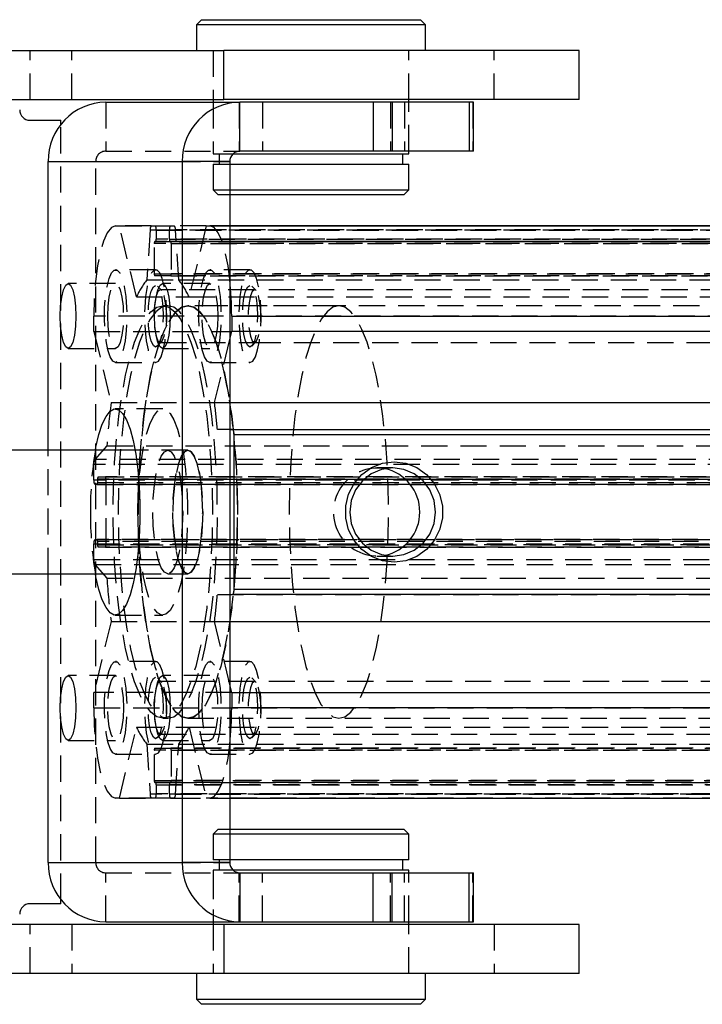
# Model space of a CAD drawing. Extents: x 64 to 763, y 53 to 567.
# Tile 7 of 9: x 581 to 647, y 268 to 364. Entities that reach past the tile are written whole.
import ezdxf

# ---------------------------------------------------------------- set-up
doc = ezdxf.new("R2010")
doc.units = 0
doc.header["$LTSCALE"] = 2
doc.linetypes.add('HIDDEN', pattern=[1.905, 1.27, -0.635])
doc.layers.get('0').update_dxf_attribs({"linetype": 'CONTINUOUS'})

msp = doc.modelspace()

# ---------------------------------------------------------------- linework, layer by layer
at = {"color": 7, "linetype": 'CONTINUOUS'}
for p, q in [((598.297878, 363.859683), (597.79787, 363.359682)), ((598.297878, 363.859683), (619.522869, 363.859683)), ((620.022877, 363.359682), (619.522869, 363.859683)), ((597.79787, 363.359682), (597.79787, 360.859684)), ((620.022877, 363.359682), (597.79787, 363.359682)), ((620.022877, 360.859684), (620.022877, 363.359682)), ((436.411212, 360.859684), (600.469082, 360.859684)), ((600.469082, 356.109682), (600.469082, 360.859684)), ((634.910374, 360.859684), (600.469082, 360.859684)), ((634.910374, 356.109682), (634.910374, 360.859684)), ((436.411212, 356.109682), (600.469082, 356.109682)), ((589.007615, 355.859682), (602.008327, 355.859682)), ((599.410369, 356.109682), (599.410369, 355.859682)), ((634.910374, 356.109682), (600.469082, 356.109682)), ((602.008327, 351.109683), (602.008327, 355.859682)), ((614.932581, 355.859682), (602.008327, 355.859682)), ((614.932581, 355.859682), (614.932581, 351.109683)), ((616.779952, 355.859682), (614.932581, 355.859682)), ((616.779952, 355.859682), (616.779952, 351.109683)), ((624.255373, 355.859682), (616.779952, 355.859682)), ((618.410378, 355.859682), (618.410378, 356.109682)), ((624.255373, 355.859682), (624.255373, 351.109683)), ((624.685734, 355.859682), (624.255373, 355.859682)), ((624.685734, 351.109683), (624.685734, 355.859682)), ((581.657863, 354.109682), (584.657862, 354.109682)), ((584.657862, 353.712175), (584.657862, 354.109682)), ((601.36634, 350.859683), (618.410378, 350.859683)), ((614.932581, 351.109683), (602.008327, 351.109683)), ((616.779952, 351.109683), (614.932581, 351.109683)), ((624.255373, 351.109683), (616.779952, 351.109683)), ((617.810383, 349.859684), (617.810383, 350.859683)), ((618.410378, 350.859683), (618.410378, 351.109683)), ((624.685734, 351.109683), (624.255373, 351.109683)), ((583.426758, 322.109683), (583.426758, 350.109685)), ((583.426758, 350.109685), (596.427455, 350.109685)), ((596.427455, 350.109685), (596.427455, 282.109681)), ((601.03774, 350.109685), (596.427455, 350.109685)), ((601.03774, 350.109685), (601.03774, 282.109681)), ((601.03774, 349.859684), (618.410378, 349.859684)), ((618.410378, 347.359683), (618.410378, 349.859684)), ((601.03774, 347.359683), (604.261248, 347.359683)), ((604.50594, 346.859684), (601.03774, 346.859684)), ((604.261248, 347.359683), (618.410378, 347.359683)), ((617.910369, 346.859684), (604.50594, 346.859684)), ((617.910369, 346.859684), (618.410378, 347.359683)), ((601.03774, 343.859683), (710.367276, 343.859683)), ((601.218312, 335.109682), (601.218312, 333.606634)), ((601.218312, 335.109682), (712.835713, 335.109682)), ((601.03774, 332.856634), (601.218312, 333.606634)), ((712.835713, 333.606634), (601.218312, 333.606634)), ((601.03774, 326.715252), (711.176588, 326.715252)), ((601.326644, 324.109683), (601.03774, 324.109683)), ((601.03774, 324.109683), (711.448981, 324.109683)), ((601.326644, 324.109683), (712.944075, 324.109683)), ((601.44703, 308.609683), (601.44703, 323.609683)), ((713.064446, 323.609683), (601.44703, 323.609683)), ((591.853141, 322.109683), (513.153735, 322.109683)), ((513.153735, 310.109683), (591.853141, 310.109683)), ((583.426758, 282.109681), (583.426758, 310.109683)), ((601.44703, 308.609683), (713.064446, 308.609683)), ((601.03774, 308.109683), (601.326644, 308.109683)), ((712.944075, 308.109683), (601.326644, 308.109683)), ((601.03774, 305.504114), (711.176588, 305.504114)), ((601.218312, 298.61273), (601.03774, 299.36273)), ((601.218312, 298.61273), (601.218312, 297.109682)), ((601.218312, 298.61273), (712.835713, 298.61273)), ((712.835713, 297.109682), (601.218312, 297.109682)), ((601.03774, 288.359683), (710.729136, 288.359683)), ((601.03774, 285.359682), (602.794706, 285.359682)), ((602.454945, 284.859683), (601.03774, 284.859683)), ((618.410378, 284.859683), (602.454945, 284.859683)), ((602.794706, 285.359682), (617.910369, 285.359682)), ((618.410378, 284.859683), (617.910369, 285.359682)), ((618.410378, 282.359682), (618.410378, 284.859683)), ((583.426758, 282.109681), (596.427455, 282.109681)), ((601.03774, 282.109681), (596.427455, 282.109681)), ((615.880131, 282.359682), (601.03774, 282.359682)), ((618.410378, 282.359682), (615.880131, 282.359682)), ((617.810383, 281.359683), (617.810383, 282.359682)), ((615.880131, 281.359683), (601.36634, 281.359683)), ((602.008327, 281.109683), (602.008327, 276.359684)), ((602.008327, 281.109683), (614.932581, 281.109683)), ((614.932581, 276.359684), (614.932581, 281.109683)), ((614.932581, 281.109683), (616.779952, 281.109683)), ((618.410378, 281.359683), (615.880131, 281.359683)), ((616.779952, 276.359684), (616.779952, 281.109683)), ((616.779952, 281.109683), (624.255373, 281.109683)), ((618.410378, 281.109683), (618.410378, 281.359683)), ((624.255373, 276.359684), (624.255373, 281.109683)), ((624.255373, 281.109683), (624.685734, 281.109683)), ((624.685734, 276.359684), (624.685734, 281.109683)), ((584.657862, 278.109684), (581.657863, 278.109684)), ((584.657862, 278.109684), (584.657862, 278.507191)), ((600.469082, 276.109684), (436.411212, 276.109684)), ((589.007615, 276.359684), (602.008327, 276.359684)), ((599.410369, 276.359684), (599.410369, 276.109684)), ((600.469082, 276.109684), (600.469082, 271.359682)), ((634.910374, 276.109684), (600.469082, 276.109684)), ((602.008327, 276.359684), (614.932581, 276.359684)), ((614.932581, 276.359684), (616.779952, 276.359684)), ((616.779952, 276.359684), (624.255373, 276.359684)), ((618.410378, 276.109684), (618.410378, 276.359684)), ((624.255373, 276.359684), (624.685734, 276.359684)), ((634.910374, 271.359682), (634.910374, 276.109684)), ((600.469082, 271.359682), (436.411212, 271.359682)), ((597.79787, 271.359682), (597.79787, 268.859684)), ((634.910374, 271.359682), (600.469082, 271.359682)), ((620.022877, 268.859684), (620.022877, 271.359682)), ((597.79787, 268.859684), (598.297878, 268.359683)), ((597.79787, 268.859684), (620.022877, 268.859684)), ((619.522869, 268.359683), (598.297878, 268.359683)), ((619.522869, 268.359683), (620.022877, 268.859684))]:
    msp.add_line(p, q, dxfattribs=at)
at = {"color": 7, "linetype": 'HIDDEN'}
for p, q in [((581.657863, 356.109682), (581.657863, 360.859684)), ((585.726826, 356.109682), (585.726826, 360.859684)), ((599.410369, 360.859684), (599.410369, 356.109682)), ((599.410369, 360.859684), (599.410369, 356.109682)), ((618.410378, 356.109682), (618.410378, 360.859684)), ((618.410378, 356.109682), (618.410378, 360.859684)), ((626.672476, 356.109682), (626.672476, 360.859684)), ((589.007615, 355.859682), (589.007615, 351.109683)), ((599.410369, 355.859682), (599.410369, 350.859683)), ((599.410369, 355.859682), (599.410369, 351.109683)), ((601.931869, 355.859682), (601.931869, 351.109683)), ((604.202344, 355.859682), (604.202344, 351.109683)), ((616.609662, 355.859682), (616.609662, 351.109683)), ((617.973208, 355.859682), (617.973208, 351.109683)), ((618.410378, 351.109683), (618.410378, 355.859682)), ((618.410378, 351.109683), (618.410378, 355.859682)), ((624.597489, 355.859682), (624.597489, 351.109683)), ((584.657862, 278.507191), (584.657862, 353.712175)), ((589.007615, 351.109683), (602.008327, 351.109683)), ((599.410369, 350.859683), (601.36634, 350.859683)), ((600.010379, 350.859683), (600.010379, 349.859684)), ((583.426758, 350.109685), (588.037043, 350.109685)), ((588.037043, 350.109685), (601.03774, 350.109685)), ((588.037043, 282.109681), (588.037043, 350.109685)), ((599.410369, 349.859684), (601.03774, 349.859684)), ((599.410369, 349.859684), (599.410369, 347.359683)), ((599.410369, 347.359683), (601.03774, 347.359683)), ((599.410369, 347.359683), (599.910378, 346.859684)), ((601.03774, 346.859684), (599.910378, 346.859684)), ((589.963063, 343.859683), (590.324937, 343.859683)), ((589.963063, 343.859683), (593.425988, 343.859683)), ((591.984062, 336.968301), (590.324937, 343.859683)), ((593.425988, 343.859683), (590.324937, 343.859683)), ((593.425988, 343.859683), (593.797072, 343.859683)), ((593.425988, 343.859683), (595.277711, 343.859683)), ((593.797072, 343.859683), (595.277711, 343.859683)), ((595.277711, 343.859683), (595.648794, 343.859683)), ((598.749845, 343.859683), (595.277711, 343.859683)), ((598.749845, 343.859683), (595.648794, 343.859683)), ((598.749845, 343.859683), (597.09072, 336.968301)), ((598.749845, 343.859683), (599.111705, 343.859683)), ((598.749845, 343.859683), (601.03774, 343.859683)), ((601.03774, 343.859683), (599.111705, 343.859683)), ((593.309714, 343.489093), (592.99536, 338.616028)), ((593.309714, 343.489093), (704.927131, 343.489093)), ((593.893378, 343.459682), (593.893378, 342.559684)), ((593.893378, 343.459682), (705.510794, 343.459682)), ((595.181405, 342.559684), (595.181405, 343.459682)), ((706.798821, 343.459682), (595.181405, 343.459682)), ((596.079423, 338.616028), (595.765068, 343.489093)), ((707.382484, 343.489093), (595.765068, 343.489093)), ((593.718826, 339.209683), (593.718826, 342.159683)), ((705.336242, 342.159683), (593.718826, 342.159683)), ((593.845218, 342.359682), (593.766972, 342.359682)), ((593.766972, 342.359682), (705.384388, 342.359682)), ((705.462634, 342.359682), (593.845218, 342.359682)), ((705.510794, 342.559684), (593.893378, 342.559684)), ((595.181405, 342.559684), (706.798821, 342.559684)), ((595.307796, 342.359682), (595.22955, 342.359682)), ((595.22955, 342.359682), (706.846966, 342.359682)), ((706.925212, 342.359682), (595.307796, 342.359682)), ((595.355957, 342.159683), (595.355957, 339.209683)), ((595.355957, 342.159683), (706.973373, 342.159683)), ((593.845411, 339.609684), (589.963063, 339.609684)), ((593.718826, 339.209683), (705.336242, 339.209683)), ((706.973373, 339.209683), (595.355957, 339.209683)), ((602.994054, 339.609682), (599.111705, 339.609682)), ((589.963063, 338.259682), (585.352778, 338.259682)), ((592.99536, 338.616028), (596.079423, 338.616028)), ((595.307796, 339.009683), (593.766972, 339.009683)), ((705.384388, 339.009683), (593.766972, 339.009683)), ((599.111705, 338.259682), (594.50142, 338.259682)), ((595.307796, 339.009683), (706.925212, 339.009683)), ((596.079423, 338.616028), (707.696839, 338.616028)), ((594.434454, 337.57999), (594.024568, 338.015925)), ((603.430822, 337.659683), (594.282179, 337.659683)), ((603.583097, 337.579988), (603.17321, 338.015925)), ((706.41002, 337.659683), (603.430822, 337.659683)), ((591.984062, 336.968301), (597.09072, 336.968301)), ((597.09072, 336.968301), (708.708121, 336.968301)), ((595.022677, 336.109683), (594.537391, 336.109683)), ((611.61971, 336.109683), (596.963852, 336.109683)), ((703.728332, 336.109683), (596.963852, 336.109683)), ((587.856471, 333.606636), (587.856471, 335.109684)), ((699.473887, 335.109684), (587.856471, 335.109684)), ((587.856471, 333.606636), (589.515596, 326.715252)), ((587.856471, 333.606636), (601.218312, 333.606636)), ((594.024568, 332.203442), (594.434454, 332.639377)), ((594.282179, 332.559684), (603.430822, 332.559684)), ((599.559187, 326.715252), (601.03774, 332.856634)), ((603.17321, 332.203442), (603.583097, 332.639377)), ((603.430822, 332.559682), (706.41002, 332.559682)), ((585.352778, 331.959683), (589.963063, 331.959683)), ((594.50142, 331.959683), (599.111705, 331.959683)), ((589.963063, 330.609684), (593.845411, 330.609684)), ((599.111705, 330.609683), (602.994054, 330.609683)), ((589.515596, 326.715252), (599.559187, 326.715252)), ((599.559187, 326.715252), (601.03774, 326.715252)), ((594.537391, 326.109683), (589.927106, 326.109683)), ((601.03774, 324.109683), (599.831565, 324.109683)), ((583.426758, 310.109683), (583.426758, 322.109683)), ((589.118897, 322.514717), (587.945699, 321.208983)), ((589.118897, 322.514717), (700.736313, 322.514717)), ((596.963852, 322.109683), (591.853141, 322.109683)), ((596.963852, 322.109683), (595.022677, 322.109683)), ((699.5631, 321.208983), (587.945699, 321.208983)), ((587.856471, 319.184683), (587.856471, 320.72602)), ((699.473887, 320.72602), (587.856471, 320.72602)), ((616.836532, 320.392683), (615.291133, 320.392683)), ((699.473887, 319.184683), (587.856471, 319.184683)), ((588.2176, 319.309683), (588.2176, 318.984683)), ((699.835016, 319.309683), (588.2176, 319.309683)), ((588.2176, 318.984683), (699.835016, 318.984683)), ((588.265746, 319.509683), (588.97598, 319.509683)), ((588.265746, 319.509683), (699.883162, 319.509683)), ((700.593396, 319.509683), (588.97598, 319.509683)), ((589.024126, 319.309683), (589.024126, 312.909683)), ((589.024126, 319.309683), (700.641542, 319.309683)), ((588.169455, 318.784683), (587.952777, 318.784683)), ((699.570193, 318.784683), (587.952777, 318.784683)), ((588.169455, 318.784683), (699.786871, 318.784683)), ((587.952777, 313.434683), (588.169455, 313.434683)), ((587.952777, 313.434683), (699.570193, 313.434683)), ((699.786871, 313.434683), (588.169455, 313.434683)), ((587.856471, 311.493347), (587.856471, 313.034683)), ((587.856471, 313.034683), (699.473887, 313.034683)), ((588.2176, 313.234683), (588.2176, 312.909683)), ((699.835016, 313.234683), (588.2176, 313.234683)), ((588.2176, 312.909683), (699.835016, 312.909683)), ((588.97598, 312.709683), (588.265746, 312.709683)), ((699.883162, 312.709683), (588.265746, 312.709683)), ((588.97598, 312.709683), (700.593396, 312.709683)), ((700.641542, 312.909683), (589.024126, 312.909683)), ((587.856471, 311.493347), (699.473887, 311.493347)), ((615.291133, 311.826683), (616.836532, 311.826683)), ((587.945699, 311.010384), (589.118897, 309.70465)), ((587.945699, 311.010384), (699.5631, 311.010384)), ((589.118897, 309.70465), (700.736313, 309.70465)), ((591.853141, 310.109683), (596.963852, 310.109683)), ((595.022677, 310.109683), (596.963852, 310.109683)), ((599.831565, 308.109683), (601.03774, 308.109683)), ((599.831565, 308.109683), (711.448981, 308.109683)), ((589.927106, 306.109683), (594.537391, 306.109683)), ((589.515596, 305.504114), (587.856471, 298.612732)), ((589.515596, 305.504114), (599.559187, 305.504114)), ((601.03774, 299.36273), (599.559187, 305.504114)), ((599.559187, 305.504114), (601.03774, 305.504114)), ((593.845411, 301.609683), (589.963063, 301.609683)), ((602.994054, 301.609683), (599.111705, 301.609683)), ((589.963063, 300.259683), (585.352778, 300.259683)), ((594.434454, 299.579989), (594.024568, 300.015924)), ((599.111705, 300.259683), (594.50142, 300.259683)), ((603.583097, 299.579989), (603.17321, 300.015924)), ((603.430822, 299.659684), (594.282179, 299.659684)), ((706.41002, 299.659682), (603.430822, 299.659682)), ((587.856471, 297.109684), (587.856471, 298.612732)), ((601.218312, 298.612732), (587.856471, 298.612732)), ((587.856471, 297.109684), (699.473887, 297.109684)), ((594.537391, 296.109684), (595.022677, 296.109684)), ((596.963852, 296.109684), (611.61971, 296.109684)), ((596.963852, 296.109684), (703.728332, 296.109684)), ((590.324937, 288.359683), (591.984062, 295.251066)), ((591.984062, 295.251066), (597.09072, 295.251066)), ((597.09072, 295.251066), (598.749845, 288.359683)), ((597.09072, 295.251066), (708.708121, 295.251066)), ((594.024568, 294.203441), (594.434454, 294.639378)), ((594.282179, 294.559683), (603.430822, 294.559683)), ((603.17321, 294.203441), (603.583097, 294.639377)), ((603.430822, 294.559683), (706.41002, 294.559683)), ((585.352778, 293.959684), (589.963063, 293.959684)), ((592.99536, 293.603338), (593.309714, 288.730273)), ((592.99536, 293.603338), (596.079423, 293.603338)), ((593.766972, 293.209683), (595.307796, 293.209683)), ((593.766972, 293.209683), (705.384388, 293.209683)), ((594.50142, 293.959684), (599.111705, 293.959684)), ((706.925212, 293.209683), (595.307796, 293.209683)), ((595.765068, 288.730273), (596.079423, 293.603338)), ((596.079423, 293.603338), (707.696839, 293.603338)), ((589.963063, 292.609684), (593.845411, 292.609684)), ((593.718826, 290.059684), (593.718826, 293.009683)), ((705.336242, 293.009683), (593.718826, 293.009683)), ((595.355957, 293.009683), (595.355957, 290.059684)), ((595.355957, 293.009683), (706.973373, 293.009683)), ((599.111705, 292.609682), (602.994054, 292.609682)), ((593.718826, 290.059684), (705.336242, 290.059684)), ((593.766972, 289.859684), (593.845218, 289.859684)), ((595.22955, 289.859684), (593.766972, 289.859684)), ((593.845218, 289.859684), (595.22955, 289.859684)), ((593.893378, 289.659682), (593.893378, 288.759684)), ((593.893378, 289.659682), (705.510794, 289.659682)), ((595.181405, 288.759684), (595.181405, 289.659682)), ((706.798821, 289.659682), (595.181405, 289.659682)), ((595.22955, 289.859684), (595.307796, 289.859684)), ((706.846966, 289.859684), (595.22955, 289.859684)), ((595.307796, 289.859684), (706.925212, 289.859684)), ((706.973373, 290.059684), (595.355957, 290.059684)), ((704.927131, 288.730273), (593.309714, 288.730273)), ((705.510794, 288.759684), (593.893378, 288.759684)), ((595.181405, 288.759684), (706.798821, 288.759684)), ((595.765068, 288.730273), (707.382484, 288.730273)), ((590.324937, 288.359683), (589.963063, 288.359683)), ((593.797072, 288.359683), (589.963063, 288.359683)), ((590.324937, 288.359683), (593.797072, 288.359683)), ((593.797072, 288.359683), (593.425988, 288.359683)), ((595.648794, 288.359683), (593.425988, 288.359683)), ((595.648794, 288.359683), (593.797072, 288.359683)), ((595.648794, 288.359683), (595.277711, 288.359683)), ((595.277711, 288.359683), (598.749845, 288.359683)), ((595.648794, 288.359683), (598.749845, 288.359683)), ((599.111705, 288.359683), (598.749845, 288.359683)), ((710.367276, 288.359683), (598.749845, 288.359683)), ((599.111705, 288.359683), (601.03774, 288.359683)), ((599.910378, 285.359682), (599.410369, 284.859683)), ((601.03774, 284.859683), (599.410369, 284.859683)), ((599.410369, 284.859683), (599.410369, 282.359682)), ((599.910378, 285.359682), (601.03774, 285.359682)), ((583.426758, 282.109681), (588.037043, 282.109681)), ((588.037043, 282.109681), (601.03774, 282.109681)), ((601.03774, 282.359682), (599.410369, 282.359682)), ((600.010379, 282.359682), (600.010379, 281.359683)), ((589.007615, 281.109683), (602.008327, 281.109683)), ((589.007615, 276.359684), (589.007615, 281.109683)), ((601.36634, 281.359683), (599.410369, 281.359683)), ((599.410369, 281.359683), (599.410369, 276.359684)), ((599.410369, 281.109683), (599.410369, 276.359684)), ((601.931869, 276.359684), (601.931869, 281.109683)), ((604.202344, 276.359684), (604.202344, 281.109683)), ((616.609662, 276.359684), (616.609662, 281.109683)), ((617.973208, 276.359684), (617.973208, 281.109683)), ((618.410378, 276.359684), (618.410378, 281.109683)), ((618.410378, 276.359684), (618.410378, 281.109683)), ((624.597489, 276.359684), (624.597489, 281.109683)), ((581.657863, 271.359682), (581.657863, 276.109684)), ((585.726826, 276.109684), (585.726826, 271.359682)), ((599.410369, 276.109684), (599.410369, 271.359682)), ((599.410369, 276.109684), (599.410369, 271.359682)), ((618.410378, 271.359682), (618.410378, 276.109684)), ((618.410378, 271.359682), (618.410378, 276.109684)), ((626.672476, 276.109684), (626.672476, 271.359682))]:
    msp.add_line(p, q, dxfattribs=at)
at = {"color": 8, "linetype": 'CONTINUOUS'}
msp.add_line((710.729136, 343.859683), (601.03774, 343.859683), dxfattribs=at)
at = {"color": 7, "linetype": 'HIDDEN', "flags": 128}
for points in [[(589.963063, 343.859683), (589.552089, 343.691554), (589.15691, 343.193629), (588.792711, 342.385042), (588.473483, 341.296868), (588.211491, 339.970924), (588.016822, 338.458163), (587.896942, 336.816724), (587.856471, 335.109684)], [(601.03774, 338.654045), (600.863277, 339.970922), (600.6013, 341.296866), (600.282072, 342.385042), (599.917873, 343.193629), (599.522694, 343.691554), (599.111705, 343.859683)], [(589.963063, 330.609684), (589.693635, 330.751059), (589.441135, 331.166303), (589.221432, 331.829324), (589.048325, 332.698462), (588.932692, 333.719106), (588.88182, 334.827127), (588.898866, 335.9529), (588.98279, 337.025691), (589.1283, 337.978091), (589.326262, 338.75026), (589.564248, 339.293677), (589.827283, 339.574199), (590.098857, 339.574199), (590.361892, 339.293677), (590.599864, 338.75026), (590.797841, 337.978091), (590.94335, 337.025691), (591.027274, 335.9529), (591.044321, 334.827127), (590.993433, 333.719106), (590.8778, 332.698462), (590.704693, 331.829324), (590.484991, 331.166303), (590.232491, 330.751059), (589.963063, 330.609684)], [(593.845411, 330.609684), (594.114839, 330.751059), (594.367339, 331.166303), (594.587042, 331.829324), (594.760149, 332.698462), (594.875782, 333.719106), (594.926669, 334.827127), (594.909607, 335.9529), (594.825699, 337.025691), (594.680174, 337.978091), (594.482212, 338.75026), (594.244241, 339.293677), (593.981191, 339.574199), (593.709632, 339.574199), (593.446582, 339.293677), (593.20861, 338.75026), (593.010648, 337.978091), (592.865123, 337.025691), (592.781215, 335.9529), (592.764153, 334.827127), (592.815041, 333.719106), (592.930674, 332.698462), (593.10378, 331.829324), (593.323483, 331.166303), (593.575983, 330.751059), (593.845411, 330.609684)], [(599.111705, 330.609683), (598.842277, 330.751058), (598.589777, 331.166302), (598.370074, 331.829324), (598.196968, 332.698462), (598.081349, 333.719106), (598.030462, 334.827125), (598.047509, 335.952898), (598.131432, 337.025691), (598.276942, 337.978091), (598.474904, 338.75026), (598.71289, 339.293677), (598.975926, 339.574199), (599.247499, 339.574199), (599.510535, 339.293677), (599.748521, 338.75026), (599.946483, 337.978091), (600.091993, 337.025689), (600.175916, 335.952898), (600.192963, 334.827125), (600.142076, 333.719106), (600.026458, 332.698462), (599.853351, 331.829324), (599.633633, 331.166302), (599.381148, 330.751058), (599.111705, 330.609683)], [(602.994054, 330.609683), (603.263482, 330.751058), (603.515982, 331.166302), (603.735684, 331.829324), (603.908791, 332.698462), (604.024424, 333.719106), (604.075312, 334.827125), (604.058265, 335.952898), (603.974341, 337.025689), (603.828832, 337.978091), (603.630855, 338.75026), (603.392883, 339.293677), (603.129848, 339.574199), (602.858274, 339.574199), (602.595239, 339.293677), (602.357253, 338.75026), (602.159291, 337.978091), (602.013781, 337.025691), (601.929857, 335.952898), (601.912796, 334.827125), (601.963683, 333.719106), (602.079316, 332.698462), (602.252423, 331.829324), (602.472126, 331.166302), (602.724626, 330.751058), (602.994054, 330.609683)], [(589.204698, 335.109682), (589.241817, 336.083086), (589.349522, 336.961206), (589.517309, 337.658086), (589.728712, 338.105511), (589.963063, 338.259682), (590.197413, 338.105511), (590.408831, 337.658086), (590.576603, 336.961206), (590.684324, 336.083086), (590.721442, 335.109682), (590.684324, 334.136279), (590.576603, 333.258159), (590.408831, 332.561278), (590.197413, 332.113854), (589.963063, 331.959683), (589.728712, 332.113854), (589.517309, 332.561278), (589.349522, 333.258159), (589.241817, 334.136279), (589.204698, 335.109682)], [(593.845411, 332.109684), (593.622222, 332.256514), (593.420877, 332.682632), (593.261092, 333.346327), (593.158497, 334.182633), (593.123152, 335.109682), (593.158497, 336.036734), (593.261092, 336.873039), (593.420877, 337.536735), (593.622222, 337.962852), (593.845411, 338.109683), (594.068601, 337.962852), (594.269945, 337.536735), (594.42973, 336.873039), (594.532325, 336.036734), (594.567671, 335.109682), (594.532325, 334.182633), (594.42973, 333.346327), (594.269945, 332.682632), (594.068601, 332.256514), (593.845411, 332.109684)], [(599.870085, 335.109682), (599.832966, 334.136279), (599.725246, 333.258159), (599.557473, 332.561278), (599.346056, 332.113854), (599.111705, 331.959683), (598.877355, 332.113854), (598.665952, 332.561278), (598.49818, 333.258159), (598.390459, 334.136279), (598.35334, 335.109682), (598.390459, 336.083086), (598.49818, 336.961206), (598.665952, 337.658086), (598.877355, 338.105511), (599.111705, 338.259682), (599.346056, 338.105511), (599.557473, 337.658086), (599.725246, 336.961206), (599.832966, 336.083086), (599.870085, 335.109682)], [(602.994054, 332.109682), (602.770864, 332.256512), (602.56952, 332.682632), (602.409734, 333.346327), (602.30714, 334.182633), (602.271794, 335.109682), (602.30714, 336.036734), (602.409734, 336.873039), (602.56952, 337.536733), (602.770864, 337.962852), (602.994054, 338.109683), (603.217243, 337.962852), (603.418588, 337.536733), (603.578373, 336.873039), (603.680967, 336.036734), (603.716313, 335.109682), (603.680967, 334.182631), (603.578373, 333.346327), (603.418588, 332.682632), (603.217243, 332.256512), (602.994054, 332.109682)], [(594.282179, 337.659683), (594.072207, 337.505899), (593.887552, 337.063096), (593.750506, 336.384684), (593.677579, 335.552485), (593.677579, 334.666881), (593.750506, 333.834683), (593.887552, 333.156271), (594.072207, 332.713468), (594.282179, 332.559684), (594.492151, 332.713468), (594.676792, 333.156271), (594.813853, 333.834683), (594.886764, 334.66688), (594.886764, 335.552485), (594.813853, 336.384684), (594.676792, 337.063096), (594.492151, 337.505899), (594.282179, 337.659683)], [(603.430822, 337.659683), (603.220849, 337.505899), (603.036194, 337.063096), (602.899148, 336.384684), (602.826222, 335.552485), (602.826222, 334.66688), (602.899148, 333.834683), (603.036194, 333.156269), (603.220849, 332.713466), (603.430822, 332.559682), (603.640794, 332.713466), (603.825449, 333.156269), (603.962495, 333.834683), (604.035421, 334.66688), (604.035421, 335.552485), (603.962495, 336.384684), (603.825449, 337.063096), (603.640794, 337.505899), (603.430822, 337.659683)], [(594.537391, 336.109683), (595.117777, 335.96386), (595.689713, 335.528519), (596.244841, 334.810007), (596.775069, 333.818804), (597.272663, 332.56936), (597.730382, 331.079898), (598.14152, 329.372136), (598.500117, 327.470977), (598.800926, 325.404146), (599.039569, 323.20178), (599.212541, 320.895996), (599.317356, 318.520416), (599.352463, 316.109683), (599.317356, 313.698949), (599.212541, 311.32337), (599.039569, 309.017585), (598.800926, 306.81522), (598.500117, 304.748388), (598.14152, 302.84723), (597.730382, 301.139468), (597.272663, 299.650006), (596.775069, 298.400562), (596.244841, 297.409357), (595.689713, 296.690847), (595.117777, 296.255506), (594.537391, 296.109684), (593.956991, 296.255506), (593.38507, 296.690847), (592.829942, 297.409359), (592.299714, 298.400562), (591.802119, 299.650006), (591.3444, 301.139468), (590.933247, 302.847231), (590.574666, 304.748389), (590.273856, 306.81522), (590.035214, 309.017586), (589.862227, 311.32337), (589.757427, 313.69895), (589.72232, 316.109683), (589.757427, 318.520417), (589.862227, 320.895997), (590.035214, 323.201781), (590.273856, 325.404146), (590.574666, 327.470978), (590.933247, 329.372137), (591.3444, 331.079898), (591.802119, 332.56936), (592.299714, 333.818804), (592.829942, 334.810009), (593.38507, 335.528519), (593.956991, 335.96386), (594.537391, 336.109683)], [(595.022677, 336.109683), (594.442292, 335.96386), (593.870356, 335.528519), (593.315228, 334.810009), (592.785, 333.818804), (592.287405, 332.56936), (591.829701, 331.079898), (591.418549, 329.372137), (591.059952, 327.470978), (590.759142, 325.404146), (590.520515, 323.201781), (590.347528, 320.895997), (590.242713, 318.520417), (590.207606, 316.109683), (590.242713, 313.69895), (590.347528, 311.32337), (590.5205, 309.017586), (590.759142, 306.81522), (591.059952, 304.748389), (591.418549, 302.847231), (591.829701, 301.139468), (592.287405, 299.650006), (592.785, 298.400562), (593.315228, 297.409359), (593.870356, 296.690847), (594.442292, 296.255506), (595.022677, 296.109684), (595.603078, 296.255506), (596.174999, 296.690847), (596.730127, 297.409357), (597.260355, 298.400562), (597.757964, 299.650006), (598.215668, 301.139468), (598.626821, 302.84723), (598.985418, 304.748388), (599.286228, 306.81522), (599.524855, 309.017585), (599.697842, 311.32337), (599.802657, 313.698949), (599.837764, 316.109683), (599.802657, 318.520416), (599.697842, 320.895996), (599.524855, 323.20178), (599.286228, 325.404146), (598.985418, 327.470977), (598.626821, 329.372136), (598.215668, 331.079898), (597.757964, 332.56936), (597.260355, 333.818804), (596.730127, 334.810007), (596.174999, 335.528519), (595.603078, 335.96386), (595.022677, 336.109683)], [(596.963852, 336.109683), (596.383466, 335.96386), (595.81153, 335.528519), (595.256402, 334.810009), (594.726174, 333.818804), (594.22858, 332.56936), (593.770876, 331.079898), (593.359723, 329.372137), (593.001126, 327.470978), (592.700317, 325.404146), (592.461674, 323.201781), (592.288702, 320.895997), (592.183887, 318.520417), (592.14878, 316.109683), (592.183887, 313.69895), (592.288702, 311.32337), (592.461674, 309.017586), (592.700317, 306.81522), (593.001126, 304.748389), (593.359723, 302.847231), (593.770876, 301.139468), (594.22858, 299.650006), (594.726174, 298.400562), (595.256402, 297.409359), (595.81153, 296.690847), (596.383466, 296.255506), (596.963852, 296.109684), (597.544252, 296.255506), (598.116173, 296.690847), (598.671301, 297.409357), (599.201529, 298.400562), (599.699124, 299.650006), (600.156843, 301.139468), (600.567996, 302.84723), (600.926592, 304.748388), (601.227387, 306.81522), (601.466029, 309.017585), (601.639017, 311.32337), (601.743816, 313.698949), (601.778938, 316.109683), (601.743816, 318.520416), (601.639017, 320.895996), (601.466029, 323.20178), (601.227387, 325.404146), (600.926592, 327.470977), (600.567996, 329.372136), (600.156843, 331.079898), (599.699124, 332.56936), (599.201529, 333.818804), (598.671301, 334.810007), (598.116173, 335.528519), (597.544252, 335.96386), (596.963852, 336.109683)], [(596.963852, 336.109683), (597.544252, 335.96386), (598.116173, 335.528519), (598.671301, 334.810007), (599.201529, 333.818804), (599.699124, 332.56936), (600.156843, 331.079898), (600.567996, 329.372136), (600.926592, 327.470977), (601.227387, 325.404146), (601.466029, 323.20178), (601.639017, 320.895996), (601.743816, 318.520416), (601.778938, 316.109683), (601.743816, 313.698949), (601.639017, 311.32337), (601.466029, 309.017585), (601.227387, 306.81522), (600.926592, 304.748388), (600.567996, 302.84723), (600.156843, 301.139468), (599.699124, 299.650006), (599.201529, 298.400562), (598.671301, 297.409357), (598.116173, 296.690847), (597.544252, 296.255506), (596.963852, 296.109684), (596.383466, 296.255506), (595.81153, 296.690847), (595.256402, 297.409359), (594.726174, 298.400562), (594.22858, 299.650006), (593.770876, 301.139468), (593.359723, 302.847231), (593.001126, 304.748389), (592.700317, 306.81522), (592.461674, 309.017586), (592.288702, 311.32337), (592.183887, 313.69895), (592.14878, 316.109683), (592.183887, 318.520417), (592.288702, 320.895997), (592.461674, 323.201781), (592.700317, 325.404146), (593.001126, 327.470978), (593.359723, 329.372137), (593.770876, 331.079898), (594.22858, 332.56936), (594.726174, 333.818804), (595.256402, 334.810009), (595.81153, 335.528519), (596.383466, 335.96386), (596.963852, 336.109683)], [(611.61971, 336.109683), (611.03931, 335.96386), (610.467388, 335.528519), (609.91226, 334.810009), (609.382032, 333.818804), (608.884438, 332.56936), (608.426719, 331.079898), (608.015566, 329.372137), (607.65697, 327.470978), (607.356175, 325.404146), (607.117533, 323.201781), (606.944545, 320.895997), (606.83973, 318.520417), (606.804623, 316.109683), (606.83973, 313.69895), (606.944545, 311.32337), (607.117533, 309.017586), (607.356175, 306.81522), (607.65697, 304.748389), (608.015566, 302.847231), (608.426719, 301.139468), (608.884438, 299.650006), (609.382032, 298.400562), (609.91226, 297.409359), (610.467388, 296.690847), (611.03931, 296.255506), (611.61971, 296.109684), (612.200095, 296.255506), (612.772032, 296.690847), (613.32716, 297.409357), (613.857388, 298.400562), (614.354982, 299.650006), (614.812686, 301.139468), (615.223839, 302.84723), (615.582435, 304.748388), (615.883245, 306.81522), (616.121887, 309.017585), (616.29486, 311.32337), (616.399675, 313.698949), (616.434782, 316.109683), (616.399675, 318.520416), (616.29486, 320.895996), (616.121887, 323.20178), (615.883245, 325.404146), (615.582435, 327.470977), (615.223839, 329.372136), (614.812686, 331.079898), (614.354982, 332.56936), (613.857388, 333.818804), (613.32716, 334.810007), (612.772032, 335.528519), (612.200095, 335.96386), (611.61971, 336.109683)], [(592.129855, 316.109683), (592.164486, 317.799691), (592.267378, 319.441081), (592.435568, 320.986632), (592.664241, 322.391883), (592.946797, 323.616406), (593.275099, 324.624974), (593.639716, 325.388574), (594.030171, 325.885235), (594.435214, 326.100672), (594.843193, 326.028688), (595.242365, 325.67135), (595.621272, 325.038941), (595.968991, 324.149654), (596.275522, 323.029072), (596.532061, 321.709431), (596.7312, 320.228696), (596.867248, 318.629464), (596.936255, 316.957742), (596.936255, 315.261624), (596.867248, 313.589903), (596.7312, 311.990671), (596.532061, 310.509935), (596.275522, 309.190294), (595.968991, 308.069712), (595.621272, 307.180425), (595.242365, 306.548016), (594.843193, 306.190679), (594.435214, 306.118694), (594.030171, 306.334131), (593.639716, 306.830792), (593.275099, 307.594392), (592.946797, 308.60296), (592.664241, 309.827483), (592.435568, 311.232734), (592.267378, 312.778285), (592.164486, 314.419675), (592.129855, 316.109683)], [(595.022677, 310.109683), (594.701245, 310.260116), (594.395935, 310.70387), (594.122036, 311.418694), (593.893304, 312.368744), (593.72121, 313.506381), (593.614384, 314.774558), (593.578159, 316.109683), (593.614384, 317.444809), (593.72121, 318.712986), (593.893304, 319.850622), (594.122036, 320.800672), (594.395935, 321.515497), (594.701245, 321.959251), (595.022677, 322.109683), (595.344125, 321.95925), (595.649435, 321.515496), (595.923333, 320.800672), (596.152051, 319.850622), (596.32416, 318.712986), (596.430986, 317.444809), (596.467211, 316.109683), (596.430986, 314.774557), (596.32416, 313.506381), (596.152051, 312.368744), (595.923333, 311.418694), (595.649435, 310.70387), (595.344125, 310.260115), (595.022677, 310.109683)], [(596.963852, 322.109683), (596.642419, 321.959251), (596.337094, 321.515497), (596.063211, 320.800672), (595.834478, 319.850622), (595.662384, 318.712986), (595.555543, 317.444809), (595.519333, 316.109683), (595.555543, 314.774558), (595.662384, 313.506381), (595.834478, 312.368744), (596.063211, 311.418694), (596.337094, 310.70387), (596.642419, 310.260116), (596.963852, 310.109683), (597.285285, 310.260115), (597.590609, 310.70387), (597.864493, 311.418694), (598.093226, 312.368744), (598.265319, 313.506381), (598.37216, 314.774557), (598.40837, 316.109683), (598.37216, 317.444809), (598.265319, 318.712986), (598.093226, 319.850622), (597.864493, 320.800672), (597.590609, 321.515496), (597.285285, 321.95925), (596.963852, 322.109683)], [(596.963852, 310.109683), (596.642419, 310.260116), (596.337094, 310.70387), (596.063211, 311.418694), (595.834478, 312.368744), (595.662384, 313.506381), (595.555543, 314.774558), (595.519333, 316.109683), (595.555543, 317.444809), (595.662384, 318.712986), (595.834478, 319.850622), (596.063211, 320.800672), (596.337094, 321.515497), (596.642419, 321.959251), (596.963852, 322.109683), (597.285285, 321.95925), (597.590609, 321.515496), (597.864493, 320.800672), (598.093226, 319.850622), (598.265319, 318.712986), (598.37216, 317.444809), (598.40837, 316.109683), (598.37216, 314.774557), (598.265319, 313.506381), (598.093226, 312.368744), (597.864493, 311.418694), (597.590609, 310.70387), (597.285285, 310.260115), (596.963852, 310.109683)], [(589.963063, 292.609684), (589.693635, 292.751059), (589.441135, 293.166304), (589.221432, 293.829325), (589.048325, 294.698463), (588.932692, 295.719107), (588.88182, 296.827126), (588.898866, 297.952899), (588.98279, 299.02569), (589.1283, 299.978092), (589.326262, 300.75026), (589.564248, 301.293677), (589.827283, 301.574199), (590.098857, 301.574199), (590.361892, 301.293677), (590.599864, 300.75026), (590.797841, 299.978092), (590.94335, 299.02569), (591.027274, 297.952899), (591.044321, 296.827126), (590.993433, 295.719107), (590.8778, 294.698463), (590.704693, 293.829325), (590.484991, 293.166304), (590.232491, 292.751059), (589.963063, 292.609684)], [(593.845411, 292.609684), (594.114839, 292.751059), (594.367339, 293.166304), (594.587042, 293.829325), (594.760149, 294.698463), (594.875782, 295.719107), (594.926669, 296.827126), (594.909607, 297.952899), (594.825699, 299.02569), (594.680174, 299.978092), (594.482212, 300.75026), (594.244241, 301.293677), (593.981191, 301.574199), (593.709632, 301.574199), (593.446582, 301.293677), (593.20861, 300.75026), (593.010648, 299.978092), (592.865123, 299.02569), (592.781215, 297.952899), (592.764153, 296.827126), (592.815041, 295.719107), (592.930674, 294.698463), (593.10378, 293.829325), (593.323483, 293.166304), (593.575983, 292.751059), (593.845411, 292.609684)], [(599.111705, 292.609682), (598.842277, 292.751059), (598.589777, 293.166304), (598.370074, 293.829323), (598.196968, 294.698462), (598.081349, 295.719107), (598.030462, 296.827126), (598.047509, 297.952899), (598.131432, 299.02569), (598.276942, 299.97809), (598.474904, 300.750259), (598.71289, 301.293677), (598.975926, 301.574199), (599.247499, 301.574199), (599.510535, 301.293677), (599.748521, 300.750259), (599.946483, 299.97809), (600.091993, 299.02569), (600.175916, 297.952899), (600.192963, 296.827126), (600.142076, 295.719105), (600.026443, 294.698462), (599.853351, 293.829323), (599.633633, 293.166302), (599.381133, 292.751059), (599.111705, 292.609682)], [(602.994054, 292.609682), (603.263482, 292.751059), (603.515982, 293.166302), (603.735684, 293.829323), (603.908791, 294.698462), (604.024424, 295.719105), (604.075312, 296.827126), (604.058265, 297.952899), (603.974341, 299.02569), (603.828832, 299.97809), (603.630855, 300.750259), (603.392883, 301.293677), (603.129848, 301.574199), (602.858274, 301.574199), (602.595239, 301.293677), (602.357253, 300.750259), (602.159291, 299.97809), (602.013781, 299.02569), (601.929857, 297.952899), (601.912796, 296.827126), (601.963683, 295.719107), (602.079316, 294.698462), (602.252423, 293.829323), (602.472126, 293.166304), (602.724626, 292.751059), (602.994054, 292.609682)], [(590.721442, 297.109684), (590.684324, 296.13628), (590.576603, 295.25816), (590.408831, 294.56128), (590.197413, 294.113856), (589.963063, 293.959684), (589.728712, 294.113856), (589.517309, 294.56128), (589.349522, 295.25816), (589.241817, 296.13628), (589.204698, 297.109684), (589.241817, 298.083087), (589.349522, 298.961207), (589.517309, 299.658088), (589.728712, 300.105512), (589.963063, 300.259683), (590.197413, 300.105512), (590.408831, 299.658088), (590.576603, 298.961207), (590.684324, 298.083087), (590.721442, 297.109684)], [(593.845411, 294.109683), (593.622222, 294.256514), (593.420877, 294.682633), (593.261092, 295.346327), (593.158497, 296.182632), (593.123152, 297.109684), (593.158497, 298.036735), (593.261092, 298.873039), (593.420877, 299.536735), (593.622222, 299.962854), (593.845411, 300.109684), (594.068601, 299.962854), (594.269945, 299.536735), (594.42973, 298.873039), (594.532325, 298.036733), (594.567671, 297.109684), (594.532325, 296.182632), (594.42973, 295.346327), (594.269945, 294.682633), (594.068601, 294.256514), (593.845411, 294.109683)], [(598.35334, 297.109684), (598.390459, 298.083087), (598.49818, 298.961207), (598.665952, 299.658088), (598.877355, 300.105512), (599.111705, 300.259683), (599.346056, 300.105512), (599.557473, 299.658088), (599.725246, 298.961207), (599.832966, 298.083087), (599.870085, 297.109684), (599.832966, 296.13628), (599.725246, 295.25816), (599.557473, 294.56128), (599.346056, 294.113856), (599.111705, 293.959684), (598.877355, 294.113856), (598.665952, 294.56128), (598.49818, 295.25816), (598.390459, 296.13628), (598.35334, 297.109684)], [(602.994054, 294.109683), (602.770864, 294.256514), (602.56952, 294.682631), (602.409734, 295.346327), (602.30714, 296.182632), (602.271794, 297.109684), (602.30714, 298.036733), (602.409734, 298.873039), (602.56952, 299.536735), (602.770864, 299.962852), (602.994054, 300.109682), (603.217243, 299.962852), (603.418588, 299.536735), (603.578373, 298.873039), (603.680967, 298.036733), (603.716313, 297.109684), (603.680967, 296.182632), (603.578373, 295.346327), (603.418588, 294.682631), (603.217243, 294.256514), (602.994054, 294.109683)], [(594.282179, 299.659684), (594.072207, 299.5059), (593.887552, 299.063097), (593.750506, 298.384683), (593.677579, 297.552487), (593.677579, 296.666881), (593.750506, 295.834683), (593.887552, 295.15627), (594.072207, 294.713467), (594.282179, 294.559683), (594.492151, 294.713467), (594.676792, 295.15627), (594.813853, 295.834683), (594.886764, 296.666881), (594.886764, 297.552487), (594.813853, 298.384683), (594.676792, 299.063097), (594.492151, 299.5059), (594.282179, 299.659684)], [(603.430822, 299.659682), (603.220849, 299.505898), (603.036194, 299.063096), (602.899148, 298.384683), (602.826222, 297.552487), (602.826222, 296.666881), (602.899148, 295.834683), (603.036194, 295.15627), (603.220849, 294.713467), (603.430822, 294.559683), (603.640794, 294.713467), (603.825449, 295.15627), (603.962495, 295.834683), (604.035421, 296.666881), (604.035421, 297.552485), (603.962495, 298.384683), (603.825449, 299.063096), (603.640794, 299.505898), (603.430822, 299.659682)], [(587.856471, 297.109684), (587.896942, 295.402644), (588.016822, 293.761203), (588.211491, 292.248444), (588.473483, 290.9225), (588.792711, 289.834324), (589.15691, 289.025737), (589.552089, 288.527813), (589.963063, 288.359683)], [(599.111705, 288.359683), (599.522694, 288.527813), (599.917873, 289.025737), (600.282072, 289.834324), (600.6013, 290.922498), (600.863277, 292.248442), (601.03774, 293.565321)]]:
    msp.add_lwpolyline(points, dxfattribs=at)
at = {"color": 7, "linetype": 'CONTINUOUS', "flags": 128}
for points in [[(584.594413, 335.109682), (584.631532, 336.083086), (584.739237, 336.961206), (584.907024, 337.658086), (585.118427, 338.105511), (585.352778, 338.259682), (585.587128, 338.105511), (585.798546, 337.658086), (585.966318, 336.961206), (586.074038, 336.083086), (586.111157, 335.109682), (586.074038, 334.136279), (585.966318, 333.258159), (585.798546, 332.561278), (585.587128, 332.113854), (585.352778, 331.959683), (585.118427, 332.113854), (584.907024, 332.561278), (584.739237, 333.258159), (584.631532, 334.136279), (584.594413, 335.109682)], [(595.2598, 335.109682), (595.222681, 334.136279), (595.11496, 333.258159), (594.947188, 332.561278), (594.735771, 332.113854), (594.50142, 331.959683), (594.267069, 332.113854), (594.055667, 332.561278), (593.887894, 333.258159), (593.780174, 334.136279), (593.743055, 335.109682), (593.780174, 336.083086), (593.887894, 336.961206), (594.055667, 337.658086), (594.267069, 338.105511), (594.50142, 338.259682), (594.735771, 338.105511), (594.947188, 337.658086), (595.11496, 336.961206), (595.222681, 336.083086), (595.2598, 335.109682)], [(588.001071, 322.109683), (588.053956, 322.391883), (588.336512, 323.616406), (588.664814, 324.624974), (589.029445, 325.388574), (589.419886, 325.885235), (589.824929, 326.100672), (590.232908, 326.028688), (590.63208, 325.67135), (591.010987, 325.038941), (591.358705, 324.149654), (591.665237, 323.029072), (591.921776, 321.709431), (592.120915, 320.228696), (592.256962, 318.629464), (592.32597, 316.957742), (592.32597, 315.261624), (592.256962, 313.589903), (592.120915, 311.990671), (591.921776, 310.509935), (591.665237, 309.190294), (591.358705, 308.069712), (591.010987, 307.180425), (590.63208, 306.548016), (590.232908, 306.190679), (589.824929, 306.118694), (589.419886, 306.334131), (589.029445, 306.830792), (588.664814, 307.594392), (588.336512, 308.60296), (588.053956, 309.827483), (588.001071, 310.109683)], [(616.976409, 320.973683), (618.1062, 320.832343), (619.170322, 320.416541), (620.106964, 319.750439), (620.861649, 318.87275), (621.39055, 317.834481), (621.662914, 316.695973), (621.662914, 315.523392), (621.39055, 314.384884), (620.861649, 313.346616), (620.106964, 312.468926), (619.170322, 311.802825), (618.1062, 311.387022), (616.976409, 311.245683), (615.846603, 311.387022), (614.782481, 311.802825), (613.845854, 312.468926), (613.091155, 313.346616), (612.562253, 314.384884), (612.28989, 315.523392), (612.28989, 316.695973), (612.562253, 317.834481), (613.091155, 318.87275), (613.845854, 319.750439), (614.782481, 320.416541), (615.846603, 320.832343), (616.976409, 320.973683)], [(616.836532, 320.392683), (615.760609, 320.246743), (614.758014, 319.818869), (613.897069, 319.138221), (613.236441, 318.251183), (612.821146, 317.218205), (612.67951, 316.109683), (612.821146, 315.001161), (613.236441, 313.968183), (613.897069, 313.081144), (614.758014, 312.400496), (615.760609, 311.972622), (616.836532, 311.826683), (617.912441, 311.972622), (618.915035, 312.400496), (619.77598, 313.081144), (620.436608, 313.968183), (620.851903, 315.001161), (620.993539, 316.109683), (620.851903, 317.218205), (620.436608, 318.251183), (619.77598, 319.138221), (618.915035, 319.818869), (617.912441, 320.246743), (616.836532, 320.392683)], [(586.111157, 297.109684), (586.074038, 296.13628), (585.966318, 295.25816), (585.798546, 294.56128), (585.587128, 294.113856), (585.352778, 293.959684), (585.118427, 294.113856), (584.907024, 294.56128), (584.739237, 295.25816), (584.631532, 296.13628), (584.594413, 297.109684), (584.631532, 298.083087), (584.739237, 298.961207), (584.907024, 299.658088), (585.118427, 300.105512), (585.352778, 300.259683), (585.587128, 300.105512), (585.798546, 299.658088), (585.966318, 298.961207), (586.074038, 298.083087), (586.111157, 297.109684)], [(593.743055, 297.109684), (593.780174, 298.083087), (593.887894, 298.961207), (594.055667, 299.658088), (594.267069, 300.105512), (594.50142, 300.259683), (594.735771, 300.105512), (594.947188, 299.658088), (595.11496, 298.961207), (595.222681, 298.083087), (595.2598, 297.109684), (595.222681, 296.13628), (595.11496, 295.25816), (594.947188, 294.56128), (594.735771, 294.113856), (594.50142, 293.959684), (594.267069, 294.113856), (594.055667, 294.56128), (593.887894, 295.25816), (593.780174, 296.13628), (593.743055, 297.109684)]]:
    msp.add_lwpolyline(points, dxfattribs=at)
at = {"color": 7, "linetype": 'CONTINUOUS'}
for centre, radius, start, end in [((589.093469, 350.193008), 5.667324, 90.86800217, 180.84241637), ((602.094165, 350.193008), 5.667323, 90.86784769, 180.84241794), ((581.657864, 355.109683), 1, 180, 270), ((602.023258, 350.124172), 0.985624, 90.86797627, 180.8421862), ((568.114745, 335.199958), 33.10369, 359.84375137, 5.98922565), ((600.837546, 323.727428), 0.620753, 349.0657994, 38.0094234), ((615.164436, 316.109683), 4.303394, 282.06358122, 77.93641878), ((600.837545, 308.491937), 0.620754, 321.99060336, 10.93419812), ((568.114779, 297.019406), 33.103656, 354.01077124, 0.15624868), ((589.093469, 282.026358), 5.667324, 179.15758363, 269.13199783), ((602.094165, 282.026358), 5.667323, 179.15758206, 269.13215231), ((602.023258, 282.095194), 0.985624, 179.1578138, 269.13202373), ((581.657864, 277.109683), 1, 90, 180)]:
    msp.add_arc(centre, radius, start, end, dxfattribs=at)
at = {"color": 7, "linetype": 'HIDDEN'}
for centre, radius, start, end in [((589.022546, 350.124186), 0.98561, 90.86800671, 180.84303502), ((593.749722, 343.554575), 0.444853, 136.69655165, 188.46462801), ((593.405786, 343.553881), 0.496608, 349.06558983, 38.00872883), ((595.668997, 343.553881), 0.496608, 141.99127117, 190.93441017), ((595.32498, 343.55455), 0.444929, 351.54009404, 43.29872629), ((593.962637, 342.206785), 0.24832, 141.99519449, 190.93440042), ((593.6496, 342.512587), 0.248286, 321.98712261, 10.93464526), ((595.425284, 342.512596), 0.248384, 169.07200123, 217.99816102), ((595.11219, 342.206781), 0.248276, 349.06457739, 38.01389765), ((593.962639, 339.162581), 0.248322, 169.06582674, 218.00457835), ((595.112187, 339.162585), 0.248278, 321.98632948, 10.93519548), ((598.926848, 333.841355), 7.614464, 141.16695939, 155.75377962), ((590.146746, 333.840625), 7.615848, 24.24755261, 38.83170838), ((668.193838, 317.165876), 79.25564, 173.07971642, 176.13025507), ((523.965057, 317.49585), 76.15425, 4.98229176, 6.95341001), ((622.040969, 316.358654), 34.522296, 170.41045463, 180.4132146), ((588.786154, 320.803983), 0.932947, 154.27147403, 184.79361837), ((615.352616, 316.109683), 4.268034, 80.40759575, 279.59240425), ((588.344058, 319.090484), 0.496604, 169.06547647, 218.00891809), ((587.973785, 318.937582), 0.248324, 321.99560843, 10.93401683), ((588.461473, 319.356771), 0.248377, 142.00123258, 190.92839269), ((588.78031, 319.356785), 0.248324, 349.06598317, 38.00439157), ((622.040969, 315.860712), 34.522296, 179.5867854, 189.58954537), ((588.344058, 313.128883), 0.496604, 141.99108191, 190.93452353), ((587.973785, 313.281785), 0.248324, 349.06595787, 38.00438651), ((588.461473, 312.862596), 0.248377, 169.07160731, 217.99876742), ((588.78031, 312.862582), 0.248324, 321.99564956, 10.93400606), ((588.786154, 311.415384), 0.932947, 175.20638163, 205.72852597), ((668.194033, 315.053507), 79.255835, 183.86974717, 186.92027896), ((523.965254, 314.723498), 76.154052, 353.04658566, 355.01770834), ((598.926848, 298.378012), 7.614464, 204.24622038, 218.83304061), ((590.146746, 298.378741), 7.615848, 321.16829162, 335.75244739), ((593.962639, 293.056785), 0.248322, 141.99542165, 190.93417326), ((595.112187, 293.056781), 0.248278, 349.06480452, 38.01367052), ((593.962637, 290.012581), 0.24832, 169.06559958, 218.00480551), ((593.6496, 289.70678), 0.248286, 349.06535474, 38.01287739), ((595.425284, 289.70677), 0.248384, 142.00183898, 190.92799877), ((595.11219, 290.012585), 0.248276, 321.98610235, 10.93542261), ((593.749725, 288.664792), 0.444856, 171.53555112, 223.30326922), ((593.405786, 288.665485), 0.496608, 321.99127117, 10.93441017), ((595.668997, 288.665485), 0.496608, 169.06558983, 218.00872883), ((595.324984, 288.664815), 0.444926, 316.70109453, 8.46008513), ((589.022546, 282.09518), 0.98561, 179.15696498, 269.13199329)]:
    msp.add_arc(centre, radius, start, end, dxfattribs=at)

doc.saveas('drawing.dxf')
